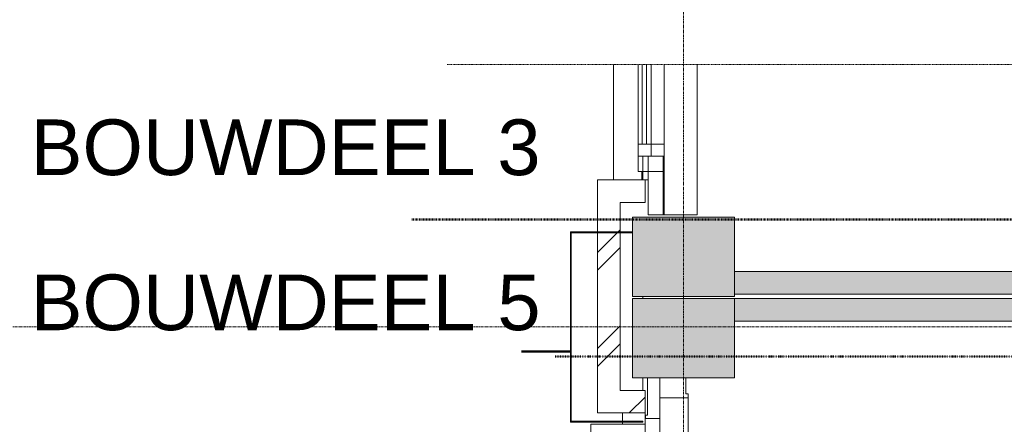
# Model space of a CAD drawing. Header units: millimetres. Extents: x -3388 to 301539, y -5590 to 54660.
# Tile 95 of 216: x 42069 to 46416, y 40970 to 42757. Entities that reach past the tile are written whole.
import ezdxf

# ---------------------------------------------------------------- set-up
doc = ezdxf.new("R2010")
doc.units = ezdxf.units.MM
for name, pattern in [('60_minuten', [7.2, 2.4, -1.6, 0, -1.6, 0, -1.6]), ('Dash', [6.35, 3.175, -3.175]), ('stramienlijn', [21, 12, -3, 3, -3]), ('streeplijn_3', [6, 3, -1.5, 0, -1.5])]:
    doc.linetypes.add(name, pattern=pattern)
for name, color, linetype, lineweight in [('A-DETL', 90, 'Continuous', 9), ('A-DETL-MBND', 5, 'Continuous', 9), ('A-GENM', 13, 'Continuous', 9), ('A-GLAZ', 151, 'Continuous', 9), ('A-GLAZ-CURT', 52, 'Continuous', 9), ('A-GLAZ-CWMG', 51, 'Continuous', 9), ('A-WALL', 113, 'Continuous', 9), ('A-WALL-PATT', 111, 'Continuous', 18), ('G-ANNO-TEXT', 231, 'Continuous', 9), ('S-COLS', 52, 'Continuous', 13), ('S-GRID', 1, 'Continuous', 9)]:
    doc.layers.add(name, color=color, linetype=linetype, lineweight=lineweight)
doc.styles.add('Arial_1', font='arial.ttf', dxfattribs={"height": 245.883234})
pattern_1 = [(45, (0, 0), (-212.132, 212.132), []), (45, (0, 2200), (-212.132, 212.132), [])]

# ---------------------------------------------------------------- blocks, each defined once
blk = doc.blocks.new('P3180_5950 - P3180_5950-278811-4e verdieping - bouwdeel 3_ 4_ 5')
at = {"layer": 'A-GLAZ', "color": 253}
for p, q in [((6354.5, -11794), (6002.88, -11794)), ((6002.88, -11794), (6354.5, -11794)), ((6408.5, -11794), (6354.5, -11794)), ((6354.5, -11794), (6354.5, -11851)), ((6354.5, -11851), (6354.5, -11794)), ((6354.5, -11794), (6408.5, -11794)), ((6354.5, -11794), (6354.5, -11851)), ((6354.5, -11851), (6354.5, -11794)), ((6408.5, -11794), (6475.5, -11794)), ((6408.5, -11794), (6475.5, -11794)), ((6408.5, -11908), (6408.5, -11794)), ((6475.5, -11794), (6408.5, -11794)), ((6408.5, -11851), (6408.5, -11794)), ((6408.5, -11794), (6408.5, -11851)), ((6667, -11794), (6475.5, -11794)), ((6667, -11794), (6475.5, -11794)), ((6475.5, -11794), (6475.5, -11864)), ((6475.5, -11794), (6475.5, -11864)), ((6475.5, -11864), (6475.5, -11794)), ((6475.5, -11794), (6667, -11794)), ((6475.5, -11908), (6475.5, -11794)), ((6475.5, -11794), (6475.5, -11908)), ((6475.5, -11794), (6475.5, -11908)), ((6667, -11864), (6667, -11794)), ((6667, -11864), (6667, -11794)), ((6667, -11794), (6667, -11864)), ((6354.5, -11851), (6002.88, -11851)), ((6354.5, -11851), (6002.88, -11851)), ((6354.5, -11851), (6002.88, -11851)), ((6002.88, -11851), (6354.5, -11851)), ((6408.5, -11851), (6354.5, -11851)), ((6408.5, -11851), (6354.5, -11851)), ((6354.5, -11851), (6408.5, -11851)), ((6354.5, -11908), (6354.5, -11851)), ((6354.5, -11851), (6354.5, -11908)), ((6354.5, -11908), (6354.5, -11851)), ((6408.5, -11908), (6408.5, -11851)), ((6408.5, -11851), (6408.5, -11908)), ((6408.5, -11851), (6408.5, -11908)), ((6667, -11864), (6475.5, -11864)), ((6667, -11864), (6475.5, -11864)), ((6667, -11864), (6475.5, -11864)), ((6354.5, -11871), (6002.88, -11871)), ((6354.5, -11871), (6002.88, -11871)), ((6002.88, -11871), (6354.5, -11871)), ((6354.5, -11891), (6002.88, -11891)), ((6354.5, -11891), (6002.88, -11891)), ((6354.5, -11891), (6002.88, -11891)), ((6354.5, -11908), (6002.88, -11908)), ((6354.5, -11908), (6002.88, -11908)), ((6354.5, -11891), (6354.5, -11871)), ((6354.5, -11891), (6354.5, -11871)), ((6354.5, -11871), (6354.5, -11891)), ((6354.5, -11908), (6408.5, -11908)), ((6354.5, -11908), (6408.5, -11908)), ((6354.5, -11908), (6408.5, -11908)), ((6408.5, -11908), (6475.5, -11908)), ((6408.5, -11908), (6475.5, -11908)), ((6408.5, -11908), (6475.5, -11908))]:
    blk.add_line(p, q, dxfattribs=at)
blk = doc.blocks.new('P3180_5950 - P3180_5950-278815-4e verdieping - bouwdeel 3_ 4_ 5')
blk.add_blockref('P3180_5950 - P3180_5950-278811-4e verdieping - bouwdeel 3_ 4_ 5', (0, 0))
blk = doc.blocks.new('P4908_4994 - P4908_4994-280589-4e verdieping - bouwdeel 3_ 4_ 5')
at = {"layer": 'A-GLAZ', "color": 253}
for p, q in [((6667, -11648), (6002.88, -11648)), ((6002.88, -11648), (6667, -11648)), ((6667, -11648), (6667, -11798)), ((6667, -11648), (6667, -11798)), ((6408.5, -11798), (6667, -11798)), ((6667, -11798), (6408.5, -11798))]:
    blk.add_line(p, q, dxfattribs=at)
blk = doc.blocks.new('P4908_4994 - P4908_4994-280593-4e verdieping - bouwdeel 3_ 4_ 5')
blk.add_blockref('P4908_4994 - P4908_4994-280589-4e verdieping - bouwdeel 3_ 4_ 5', (0, 0))
blk = doc.blocks.new('P4907_4995 - P4907_4995-280596-4e verdieping - bouwdeel 3_ 4_ 5')
at = {"layer": 'A-GLAZ', "color": 253}
for p, q in [((6408.5, -11865), (6512, -11865)), ((6512, -11865), (6408.5, -11865)), ((6512, -11865), (6512, -11878)), ((6512, -11865), (6512, -11878)), ((6408.5, -11888), (6512, -11888)), ((6512, -11888), (6408.5, -11888)), ((6475.5, -11893), (6512, -11893)), ((6512, -11893), (6475.5, -11893)), ((6002.88, -12018), (6512, -12018)), ((6512, -12018), (6002.88, -12018))]:
    blk.add_line(p, q, dxfattribs=at)
blk = doc.blocks.new('P4907_4995 - P4907_4995-280600-4e verdieping - bouwdeel 3_ 4_ 5')
blk.add_blockref('P4907_4995 - P4907_4995-280596-4e verdieping - bouwdeel 3_ 4_ 5', (0, 0))
blk = doc.blocks.new('StadhuisZoetermeer_rvt-1-4e verdieping - bouwdeel 3_ 4_ 5')
at = {"layer": 'A-WALL'}
h = blk.add_hatch(dxfattribs=at)
h.set_pattern_fill('FP_1', color=253, style=0, pattern_type=2)
h.set_pattern_definition(pattern_1)
h.paths.add_polyline_path([(44620, 41120), (44720, 41120), (44720, 41950), (44620, 41950), (44620, 41676.1)], flags=0)
h = blk.add_hatch(dxfattribs=at)
h.set_pattern_fill('FP_1', color=253, style=0, pattern_type=2)
h.set_pattern_definition(pattern_1)
h.paths.add_polyline_path([(44620, 41020), (44830, 41020), (44830, 41120), (44620, 41120)], flags=0)
at = {"layer": 'A-WALL', "color": 253}
for p, q in [((44830, 42050), (44620, 42050)), ((44620, 42050), (44620, 41950)), ((44830, 41950), (44830, 42050)), ((44620, 41950), (44620, 41120)), ((44720, 41950), (44830, 41950)), ((44720, 41120), (44720, 41950)), ((44620, 41120), (44620, 41020)), ((44830, 41120), (44720, 41120)), ((44830, 41020), (44830, 41120)), ((44620, 41020), (44830, 41020)), ((44730, 40984), (44730, 41020)), ((44830, 41020), (44830, 40995)), ((44730, 40970), (44730, 40980))]:
    blk.add_line(p, q, dxfattribs=at)
at = {"color": 253, "lineweight": 9, "rotation": 270.0000000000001}
for name in ['P4907_4995 - P4907_4995-280600-4e verdieping - bouwdeel 3_ 4_ 5', 'P3180_5950 - P3180_5950-278815-4e verdieping - bouwdeel 3_ 4_ 5', 'P4908_4994 - P4908_4994-280593-4e verdieping - bouwdeel 3_ 4_ 5']:
    blk.add_blockref(name, (56708, 48562), dxfattribs=at)
blk = doc.blocks.new('Prefab_Betonkolom_Rechthoekig - Prefab kolom rechthoekig 450x350-1702267-4e verdieping - bouwdeel 3_ 4_ 5')
at = {"layer": 'S-COLS', "lineweight": 9}
blk.add_hatch(color=254, dxfattribs=at).paths.add_polyline_path([(225, -175), (225, 175), (-225, 175), (-225, -175), (-38.9, -175)], flags=0)
at = {"layer": 'S-COLS', "color": 8, "lineweight": 9}
for p, q in [((225, 175), (-225, 175)), ((-225, 175), (-225, -175)), ((225, -175), (225, 175)), ((-225, -175), (225, -175))]:
    blk.add_line(p, q, dxfattribs=at)
blk = doc.blocks.new('stadhuis Zoetermeer_constructie_4_rvt-1-4e verdieping - bouwdeel 3_ 4_ 5')
at = {"layer": 'A-DETL-MBND', "color": 254}
for p, q in [((44840, 41010), (44840, 41175)), ((44830, 41010), (44832, 41010)), ((44832, 41010), (44840, 41010)), ((44832, 40995), (44832, 41010))]:
    blk.add_line(p, q, dxfattribs=at)
at = {"lineweight": 9}
for p in [(45000, 41710), (45000, 41350)]:
    blk.add_blockref('Prefab_Betonkolom_Rechthoekig - Prefab kolom rechthoekig 450x350-1702267-4e verdieping - bouwdeel 3_ 4_ 5', p, dxfattribs=at)
blk = doc.blocks.new('NLRS_65_GM_WPB_brandscheiding_gen_ISR - 60 minuten-2022097-4e verdieping - bouwdeel 3_ 4_ 5')
at = {"layer": 'A-DETL-MBND', "lineweight": 50}
blk.add_line((0, 0), (215, 0), dxfattribs=at)
blk = doc.blocks.new('NLRS_65_GM_WPB_brandscheiding_gen_ISR - 60 minuten-1264574-4e verdieping - bouwdeel 3_ 4_ 5')
at = {"layer": 'A-GENM', "linetype": '60_minuten', "lineweight": 50}
blk.add_line((0, 0), (13600, 0), dxfattribs=at)
blk = doc.blocks.new('Rectangular Mullion - 31_CWM_065x84-V168-4e verdieping - bouwdeel 3_ 4_ 5')
at = {"layer": 'A-GLAZ-CWMG', "lineweight": 18}
for p, q in [((-84, 32.5), (0, 32.5)), ((-84, -32.5), (-84, 32.5)), ((0, 32.5), (0, -32.5)), ((0, -32.5), (-84, -32.5))]:
    blk.add_line(p, q, dxfattribs=at)
blk = doc.blocks.new('31_binnenspouwblad_afwerking - Merk_B-33-3354001-4e verdieping - bouwdeel 3_ 4_ 5')
at = {"layer": 'A-GENM', "lineweight": 13}
for p, q in [((88, 0), (0, 0)), ((0, 0), (0, -115)), ((88, -125), (88, 0)), ((2995, 0), (2907, 0)), ((2907, 0), (2907, -125)), ((0, -115), (70, -115)), ((70, -115), (70, -125)), ((70, -125), (88, -125)), ((2907, -125), (2925, -125)), ((2925, -115), (2995, -115)), ((2925, -125), (2925, -115))]:
    blk.add_line(p, q, dxfattribs=at)
at = {"layer": 'A-GENM'}
for p, q in [((2815, 0), (2907, 0)), ((88, -125), (2907, -125))]:
    blk.add_line(p, q, dxfattribs=at)
blk = doc.blocks.new('21_alucobond waterslag - 21_alucobond waterslag-V228-4e verdieping - bouwdeel 3_ 4_ 5')
at = {"layer": 'A-GLAZ-CURT'}
for p, q in [((-1370, -330), (-1370, -90)), ((-1370, -90), (1370, -90)), ((1370, -90), (1370, -330)), ((-409, -342), (409, -342)), ((-409, -343), (409, -343))]:
    blk.add_line(p, q, dxfattribs=at)
blk = doc.blocks.new('21_alucobond paneel - 21_alucobond paneel-V229-4e verdieping - bouwdeel 3_ 4_ 5')
at = {"layer": 'A-GLAZ-CURT'}
blk.add_hatch(color=256, dxfattribs=at).paths.add_polyline_path([(-420, -320), (-416, -320), (-416, -4), (416, -4), (416, -275), (420, -275), (420, 0), (-420, 0)], flags=0)
at = {"layer": 'A-GLAZ-CURT', "lineweight": 13}
for p, q in [((420, 0), (-420, 0)), ((-420, 0), (-420, -320)), ((420, -275), (420, 0)), ((-416, -320), (-416, -4)), ((-416, -4), (416, -4)), ((416, -4), (416, -275)), ((-420, -320), (-416, -320))]:
    blk.add_line(p, q, dxfattribs=at)
at = {"layer": 'A-GLAZ-CURT'}
for p, q in [((-225, -320), (-280, -320)), ((135, -320), (125, -320))]:
    blk.add_line(p, q, dxfattribs=at)

msp = doc.modelspace()

# ---------------------------------------------------------------- hatches: boundary and pattern name
at = {"layer": 'A-WALL-PATT', "lineweight": 9}
for points in [[(51282.2836, 41545), (51975, 41545), (51975, 41645), (45225, 41645), (45225, 41545), (50228.7488, 41545)], [(45225, 41425), (51975, 41425), (51975, 41525), (45225, 41525)]]:
    msp.add_hatch(color=256, dxfattribs=at).paths.add_polyline_path(points, flags=0)

# ---------------------------------------------------------------- linework, layer by layer
at = {"layer": 'A-DETL', "linetype": 'streeplijn_3', "lineweight": 13}
msp.add_line((43956, 42559.12), (58650, 42559.12), dxfattribs=at)
at = {"layer": 'A-DETL', "linetype": 'Dash', "lineweight": 50}
msp.add_line((43800, 41875), (58800, 41875), dxfattribs=at)
at = {"layer": 'A-WALL', "lineweight": 18}
for p, q in [((51975, 41645), (45225, 41645)), ((45225, 41545), (51975, 41545)), ((51975, 41525), (45225, 41525)), ((45225, 41425), (51975, 41425))]:
    msp.add_line(p, q, dxfattribs=at)
at = {"layer": 'S-GRID', "linetype": 'stramienlijn'}
for p, q in [((45000, 54659.8316), (45000, -4400)), ((130950, 41400), (-2788.087, 41400))]:
    msp.add_line(p, q, dxfattribs=at)

# ---------------------------------------------------------------- block references
at = {"lineweight": 5}
for name in ['StadhuisZoetermeer_rvt-1-4e verdieping - bouwdeel 3_ 4_ 5', 'stadhuis Zoetermeer_constructie_4_rvt-1-4e verdieping - bouwdeel 3_ 4_ 5']:
    msp.add_blockref(name, (0, 0), dxfattribs=at)
at = {"layer": 'A-GENM', "lineweight": 50}
msp.add_blockref('NLRS_65_GM_WPB_brandscheiding_gen_ISR - 60 minuten-2022097-4e verdieping - bouwdeel 3_ 4_ 5', (44285, 41291.2521), dxfattribs=at)
at = {"layer": 'A-GENM', "linetype": '60_minuten', "lineweight": 50}
msp.add_blockref('NLRS_65_GM_WPB_brandscheiding_gen_ISR - 60 minuten-1264574-4e verdieping - bouwdeel 3_ 4_ 5', (44433.0721, 41270), dxfattribs=at)
at = {"layer": 'A-GENM', "rotation": 90.00000000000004}
msp.add_blockref('31_binnenspouwblad_afwerking - Merk_B-33-3354001-4e verdieping - bouwdeel 3_ 4_ 5', (44895, 38180), dxfattribs=at)
at = {"layer": 'A-GLAZ-CURT', "rotation": 89.9999999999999}
for name, p in [('21_alucobond paneel - 21_alucobond paneel-V229-4e verdieping - bouwdeel 3_ 4_ 5', (44500, 41400)), ('21_alucobond waterslag - 21_alucobond waterslag-V228-4e verdieping - bouwdeel 3_ 4_ 5', (44500, 39600))]:
    msp.add_blockref(name, p, dxfattribs=at)
at = {"layer": 'A-GLAZ-CWMG', "extrusion": (0, 0, -1), "rotation": 90.00000000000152}
msp.add_blockref('Rectangular Mullion - 31_CWM_065x84-V168-4e verdieping - bouwdeel 3_ 4_ 5', (-44862.5, 40995), dxfattribs=at)

# ---------------------------------------------------------------- texts
at = {"layer": 'G-ANNO-TEXT', "color": 7, "lineweight": 13, "char_height": 245.88323, "width": 2679, "attachment_point": 1, "line_spacing_factor": 0.938532, "style": 'Arial_1'}
for s, insert in [('BOUWDEEL 3', (42116.4966, 42316.1666)), ('BOUWDEEL 5', (42116.4966, 41631.4442))]:
    msp.add_mtext(s, dxfattribs=dict(at, insert=insert))

doc.saveas('drawing.dxf')
